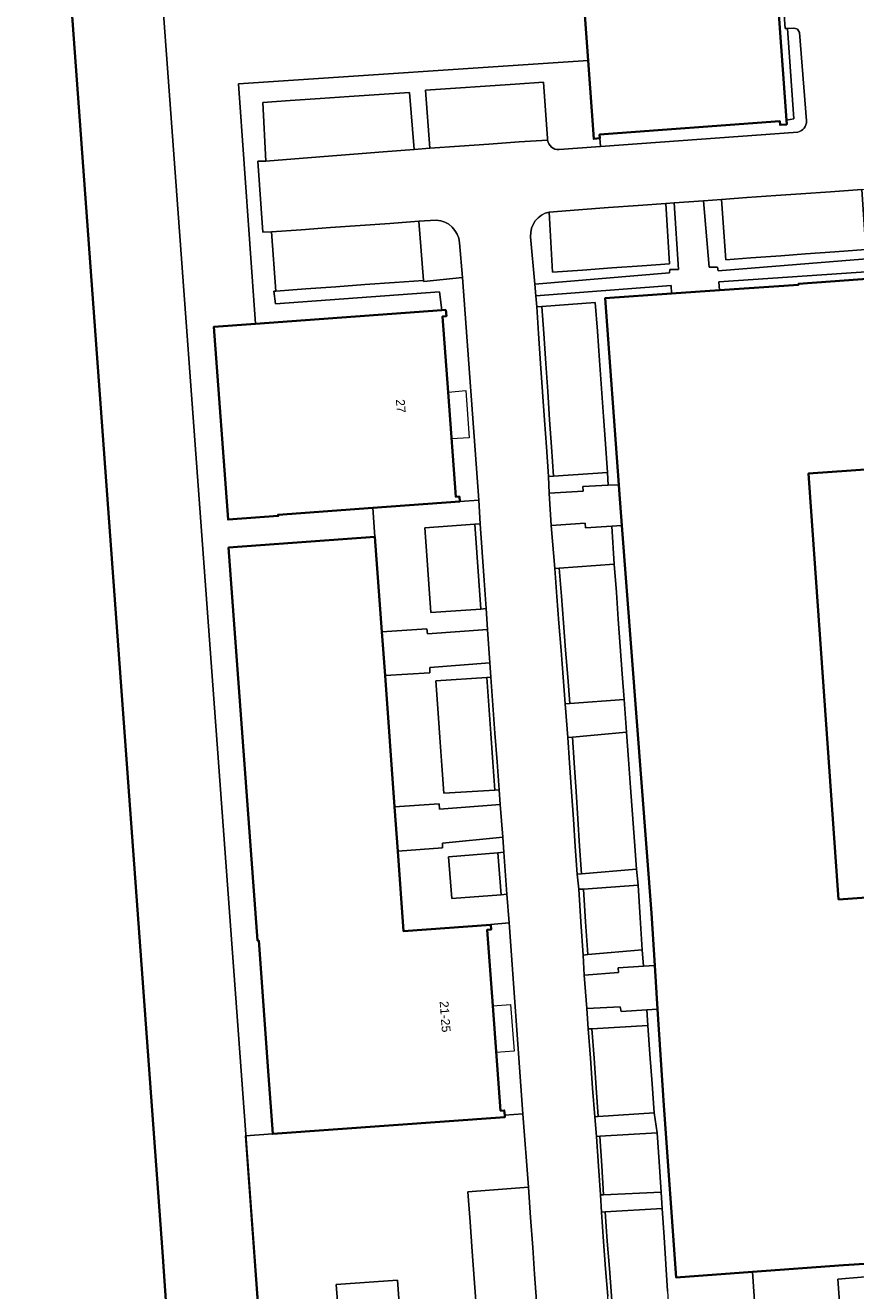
# Model space of a CAD drawing. Header units: metres. Extents: x 163628 to 167676, y 402708 to 405373.
# Tile 43 of 256: x 164447 to 164518, y 403246 to 403354. Entities that reach past the tile are written whole.
import ezdxf
from ezdxf.enums import TextEntityAlignment as Align

# ---------------------------------------------------------------- set-up
doc = ezdxf.new("R2010")
doc.units = ezdxf.units.M
for name, color, linetype, lineweight in [('X-CA190022.004-UO-BGT_Ondergrond$0$GE_208_SHDDraadraster_Lijn_GEM', 253, 'X-CA190022.004-UO-BGT_Ondergrond$0$RASTER', 9), ('X-CA190022.004-UO-BGT_Ondergrond$0$GE_314_WGDRijbaanLokaleweg_Vlak_GEM', 253, 'Continuous', 9), ('X-CA190022.004-UO-BGT_Ondergrond$0$GE_317_WGDVoetpad_Vlak_GEM', 253, 'Continuous', 9), ('X-CA190022.004-UO-BGT_Ondergrond$0$GE_320_WGDParkeervlak_Vlak_GEM', 253, 'Continuous', 9), ('X-CA190022.004-UO-BGT_Ondergrond$0$GE_322_WGDInrit_Vlak_GEM', 253, 'Continuous', 9), ('X-CA190022.004-UO-BGT_Ondergrond$0$GE_363_OWGBerm_openverharding_Vlak_GEM', 253, 'Continuous', 9), ('X-CA190022.004-UO-BGT_Ondergrond$0$GE_366_OWGBerm_groenvoorziening_Vlak_GEM', 253, 'Continuous', 9), ('X-CA190022.004-UO-BGT_Ondergrond$0$GE_367_OWGBerm_groenvoorziening_grasenk_GEM', 253, 'Continuous', 9), ('X-CA190022.004-UO-BGT_Ondergrond$0$GE_401_OTDErf_Vlak_GEM', 253, 'Continuous', 9), ('X-CA190022.004-UO-BGT_Ondergrond$0$GE_4502_GBKN_Huisnummer_Lijn_GEM', 7, 'Continuous', 9), ('X-CA190022.004-UO-BGT_Ondergrond$0$GE_601_PNDgrondvlakpand_Vlak_MV_GEM', 34, 'Continuous', 35), ('X-CA190022.004-UO-BGT_Ondergrond$0$GE_632_GBILuifel_Inrichtend_Vlak_GEM', 253, 'Continuous', 9), ('X-CA190022.004-UO-KAD_Percelen$0$B-WE-KG-GRENS_PERCEEL-GV', 150, 'Continuous', 9)]:
    doc.layers.add(name, color=color, linetype=linetype, lineweight=lineweight)
doc.styles.add('X-CA190022.004-UO-BGT_Ondergrond$0$BGT_NAR', font='arial.ttf', dxfattribs={"height": 1})
doc.linetypes.add('X-CA190022.004-UO-BGT_Ondergrond$0$RASTER', pattern='A,5,-1.5,[2,dgnlstyle-Veghel.shx,S=0.007937,R=0,X=0,Y=0],-1.5', length=8)

msp = doc.modelspace()

# ---------------------------------------------------------------- linework, layer by layer
at = {"layer": 'X-CA190022.004-UO-BGT_Ondergrond$0$GE_208_SHDDraadraster_Lijn_GEM'}
msp.add_line((164465.484, 403349.041), (164495.321, 403351.037), dxfattribs=at)
at = {"layer": 'X-CA190022.004-UO-BGT_Ondergrond$0$GE_314_WGDRijbaanLokaleweg_Vlak_GEM', "flags": 128}
for points in [[(164512.877, 403353.803), (164512.338, 403353.764), (164512.156, 403353.751), (164511.903, 403357.325), (164512.09, 403357.333), (164512.673, 403357.358)], [(164513.969, 403345.884), (164513.364, 403353.412)], [(164492.849, 403343.426), (164496.382, 403343.686), (164513.226, 403344.924)], [(164482.365, 403337.417), (164480.873, 403337.31), (164478.398, 403337.132), (164475.863, 403336.95), (164473.335, 403336.768), (164470.835, 403336.588), (164468.294, 403336.405), (164467.555, 403336.368), (164467.129, 403342.43), (164467.819, 403342.449), (164470.288, 403342.64), (164472.802, 403342.835), (164475.326, 403343.031), (164477.84, 403343.226), (164480.471, 403343.43), (164481.806, 403343.55), (164484.358, 403343.727), (164486.849, 403343.899), (164489.448, 403344.078), (164491.867, 403344.246)], [(164518.694, 403340.02), (164516.01, 403339.832), (164513.493, 403339.656), (164511.361, 403339.506), (164508.869, 403339.332), (164506.703, 403339.18), (164505.189, 403339.069), (164502.681, 403338.886), (164501.972, 403338.834), (164499.588, 403338.659), (164497.061, 403338.473), (164494.5, 403338.284), (164492.013, 403338.101)], [(164490.422, 403335.994), (164490.776, 403331.937), (164490.864, 403330.932), (164490.945, 403329.998), (164491.101, 403327.721), (164491.276, 403325.157), (164491.44, 403322.758), (164491.605, 403320.341), (164491.762, 403318.048), (164491.934, 403315.533), (164492.006, 403314.115), (164492.188, 403311.344), (164492.475, 403307.683), (164492.662, 403305.291), (164492.841, 403303.009), (164493.023, 403300.68), (164493.203, 403298.385), (164493.38, 403296.123), (164493.605, 403293.252)], [(164490.925, 403245.14), (164490.76, 403247.436), (164490.595, 403249.73), (164490.413, 403252.271), (164490.227, 403254.859), (164489.764, 403261.132), (164488.598, 403277.421), (164488.396, 403279.869), (164488.134, 403283.459), (164488.037, 403284.744), (164487.826, 403287.53), (164487.732, 403288.779), (164487.556, 403291.179), (164487.377, 403293.631), (164487.204, 403296), (164487.029, 403298.389), (164486.944, 403299.618), (164486.747, 403302.471), (164486.624, 403304.247), (164486.458, 403306.661), (164486.291, 403309.077), (164486.124, 403311.494), (164485.985, 403313.507), (164484.599, 403332.519), (164484.354, 403335.477)], [(164491.88, 403322.782), (164492.045, 403320.368), (164492.202, 403318.071), (164492.374, 403315.562), (164491.934, 403315.533), (164491.762, 403318.048), (164491.605, 403320.341), (164491.44, 403322.758), (164491.276, 403325.157), (164491.101, 403327.721), (164490.945, 403329.998), (164491.384, 403330.031), (164491.541, 403327.739), (164491.716, 403325.181), (164491.88, 403322.782)], [(164486.291, 403309.077), (164486.458, 403306.661), (164486.624, 403304.247), (164486.17, 403304.214), (164486.003, 403306.63), (164485.836, 403309.049), (164485.67, 403311.462), (164486.124, 403311.494), (164486.291, 403309.077)], [(164493.227, 403303.035), (164493.409, 403300.706), (164493.589, 403298.409), (164493.766, 403296.151), (164493.38, 403296.123), (164493.203, 403298.385), (164493.023, 403300.68), (164492.841, 403303.009), (164492.662, 403305.291), (164492.475, 403307.683), (164492.861, 403307.711), (164493.048, 403305.316), (164493.227, 403303.035)], [(164487.377, 403293.631), (164487.556, 403291.179), (164487.732, 403288.779), (164487.377, 403288.757), (164487.202, 403291.155), (164487.023, 403293.602), (164486.849, 403295.979), (164486.674, 403298.366), (164487.029, 403298.389), (164487.204, 403296), (164487.377, 403293.631)], [(164494.295, 403288.627), (164494.449, 403286.319), (164494.605, 403283.983), (164494.763, 403281.62), (164494.384, 403281.589), (164494.226, 403283.95), (164494.07, 403286.291), (164493.916, 403288.598), (164493.751, 403291.073), (164493.605, 403293.252), (164493.984, 403293.285), (164494.13, 403291.095), (164494.295, 403288.627)], [(164493.605, 403293.252), (164493.751, 403291.073), (164493.916, 403288.598), (164494.07, 403286.291), (164494.226, 403283.95), (164494.384, 403281.589), (164494.526, 403280.288), (164494.716, 403277.5), (164494.908, 403274.679), (164495.001, 403272.964), (164495.223, 403270.12), (164495.344, 403268.367), (164495.526, 403265.866), (164495.711, 403263.326), (164495.889, 403260.876), (164496.047, 403259.194), (164496.215, 403256.657), (164496.378, 403254.2), (164496.466, 403252.745), (164496.652, 403250.233), (164496.826, 403247.887), (164496.999, 403245.554)], [(164488.134, 403283.459), (164488.396, 403279.869), (164487.914, 403279.831), (164487.616, 403283.416), (164488.134, 403283.459)], [(164495.111, 403277.527), (164495.303, 403274.713), (164494.908, 403274.679), (164494.716, 403277.5), (164494.526, 403280.288), (164494.921, 403280.315), (164495.111, 403277.527)], [(164495.831, 403265.886), (164496.015, 403263.347), (164496.194, 403260.896), (164495.889, 403260.876), (164495.711, 403263.326), (164495.526, 403265.866), (164495.344, 403268.367), (164495.649, 403268.384), (164495.831, 403265.886)], [(164496.324, 403259.211), (164496.491, 403256.678), (164496.655, 403254.213), (164496.378, 403254.2), (164496.215, 403256.657), (164496.047, 403259.194), (164496.324, 403259.211)], [(164496.968, 403250.254), (164497.142, 403247.912), (164497.314, 403245.58), (164497.494, 403243.151), (164497.178, 403243.131), (164496.999, 403245.554), (164496.826, 403247.887), (164496.652, 403250.233), (164496.466, 403252.745), (164496.782, 403252.764), (164496.968, 403250.254)]]:
    msp.add_lwpolyline(points, dxfattribs=at)
at = {"layer": 'X-CA190022.004-UO-BGT_Ondergrond$0$GE_314_WGDRijbaanLokaleweg_Vlak_GEM'}
for centre, radius, start, end in [((164512.891, 403353.321), 0.482, 10.87536, 91.60444), ((164513.044, 403345.832), 0.926, 281.30792, 3.21533), ((164492.808, 403344.375), 0.95, 187.78608, 272.48809), ((164492.409, 403336.147), 1.993, 101.47143, 184.41551), ((164482.227, 403335.286), 2.136, 5.13635, 86.29269)]:
    msp.add_arc(centre, radius, start, end, dxfattribs=at)
at = {"layer": 'X-CA190022.004-UO-BGT_Ondergrond$0$GE_317_WGDVoetpad_Vlak_GEM', "flags": 128}
for points in [[(164513.226, 403344.924), (164496.382, 403343.686), (164496.333, 403344.391), (164496.306, 403344.71), (164511.698, 403345.845), (164511.72, 403345.529), (164512.292, 403345.581), (164512.266, 403345.942), (164512.892, 403346.048), (164512.338, 403353.764), (164512.877, 403353.803)], [(164513.364, 403353.412), (164513.969, 403345.884)], [(164519.885, 403333.045), (164506.499, 403332.135), (164506.547, 403331.421), (164502.459, 403331.139), (164502.407, 403331.819), (164490.864, 403330.932), (164490.776, 403331.937), (164502.288, 403332.913), (164502.294, 403333.197), (164503.039, 403333.197), (164502.681, 403338.886), (164505.189, 403339.069), (164505.662, 403333.387), (164506.37, 403333.398), (164506.432, 403333.094), (164519.803, 403334.17)], [(164484.599, 403332.519), (164485.985, 403313.507), (164484.368, 403313.39), (164484.337, 403313.815), (164484.024, 403313.799), (164483.383, 403322.735), (164482.91, 403329.194), (164483.23, 403329.218), (164483.19, 403329.757), (164482.831, 403329.731), (164482.651, 403331.281), (164468.628, 403330.255), (164468.493, 403331.345), (164468.66, 403331.355), (164471.228, 403331.541), (164473.784, 403331.726), (164476.27, 403331.906), (164478.789, 403332.088), (164481.288, 403332.269), (164481.306, 403332.17), (164484.599, 403332.519)], [(164497.988, 403314.388), (164498.22, 403311.339), (164497.352, 403311.282), (164495.108, 403311.135), (164495.082, 403311.534), (164492.188, 403311.344), (164492.006, 403314.115), (164494.902, 403314.262), (164494.882, 403314.662), (164497.052, 403314.772), (164497.957, 403314.818), (164497.988, 403314.388)], [(164486.747, 403302.471), (164486.944, 403299.618), (164481.803, 403299.235), (164481.806, 403298.755), (164477.989, 403298.526), (164477.717, 403302.256), (164481.56, 403302.536), (164481.617, 403302.1), (164486.747, 403302.471)], [(164487.826, 403287.53), (164488.037, 403284.744), (164482.898, 403284.232), (164482.887, 403283.823), (164479.082, 403283.552), (164478.806, 403287.327), (164482.619, 403287.589), (164482.648, 403287.141), (164487.826, 403287.53)], [(164488.598, 403277.421), (164489.764, 403261.132), (164488.208, 403261.021), (164488.172, 403261.415), (164487.853, 403261.386), (164487.192, 403270.357), (164486.719, 403276.836), (164487.038, 403276.859), (164487.01, 403277.251), (164487.007, 403277.29), (164488.598, 403277.421)], [(164501.019, 403273.798), (164501.256, 403270.067), (164500.339, 403270.009), (164498.144, 403269.869), (164498.071, 403270.262), (164495.223, 403270.12), (164495.001, 403272.964), (164497.92, 403273.176), (164497.903, 403273.6), (164500.044, 403273.736), (164501.019, 403273.798)]]:
    msp.add_lwpolyline(points, dxfattribs=at)
at = {"layer": 'X-CA190022.004-UO-BGT_Ondergrond$0$GE_317_WGDVoetpad_Vlak_GEM', "extrusion": (0, 0, -1)}
for centre, radius, start, end in [((-164512.891, 403353.321), 0.482, 88.39556, 169.12464), ((-164513.044, 403345.832), 0.926, 176.78467, 258.69208)]:
    msp.add_arc(centre, radius, start, end, dxfattribs=at)
at = {"layer": 'X-CA190022.004-UO-BGT_Ondergrond$0$GE_320_WGDParkeervlak_Vlak_GEM', "flags": 128}
for points in [[(164491.524, 403349.184), (164491.858, 403344.376), (164491.867, 403344.246), (164489.448, 403344.078), (164486.849, 403343.899), (164484.358, 403343.727), (164481.806, 403343.55), (164481.436, 403348.49), (164484.018, 403348.668), (164486.534, 403348.841), (164489.098, 403349.017), (164491.524, 403349.184)], [(164480.08, 403348.299), (164480.471, 403343.43), (164477.84, 403343.226), (164475.326, 403343.031), (164472.802, 403342.835), (164470.288, 403342.64), (164467.819, 403342.449), (164467.554, 403347.461), (164469.899, 403347.618), (164472.465, 403347.79), (164474.936, 403347.955), (164477.489, 403348.126), (164480.08, 403348.299)], [(164518.694, 403340.02), (164519.051, 403334.903), (164516.393, 403334.709), (164513.897, 403334.526), (164511.767, 403334.371), (164509.225, 403334.185), (164507.076, 403334.028), (164506.703, 403339.18), (164508.869, 403339.332), (164511.361, 403339.506), (164513.493, 403339.656), (164516.01, 403339.832), (164518.694, 403340.02)], [(164501.972, 403338.834), (164502.289, 403333.679), (164499.942, 403333.51), (164497.366, 403333.325), (164494.835, 403333.143), (164492.283, 403332.96), (164492.013, 403338.101), (164494.5, 403338.284), (164497.061, 403338.473), (164499.588, 403338.659), (164501.972, 403338.834)], [(164480.873, 403337.31), (164481.288, 403332.269), (164478.789, 403332.088), (164476.27, 403331.906), (164473.784, 403331.726), (164471.228, 403331.541), (164468.66, 403331.355), (164468.294, 403336.405), (164470.835, 403336.588), (164473.335, 403336.768), (164475.863, 403336.95), (164478.398, 403337.132), (164480.873, 403337.31)], [(164496.819, 403318.313), (164496.997, 403315.863), (164492.374, 403315.562), (164492.202, 403318.071), (164492.045, 403320.368), (164491.88, 403322.782), (164491.716, 403325.181), (164491.541, 403327.739), (164491.384, 403330.031), (164495.943, 403330.378), (164496.121, 403327.927), (164496.302, 403325.428), (164496.476, 403323.033), (164496.65, 403320.644), (164496.819, 403318.313)], [(164485.836, 403309.049), (164486.003, 403306.63), (164486.17, 403304.214), (164481.915, 403303.911), (164481.742, 403306.341), (164481.568, 403308.787), (164481.399, 403311.157), (164485.67, 403311.462), (164485.836, 403309.049)], [(164497.741, 403305.623), (164497.906, 403303.348), (164498.075, 403301.013), (164498.244, 403298.693), (164498.404, 403296.488), (164493.766, 403296.151), (164493.589, 403298.409), (164493.409, 403300.706), (164493.227, 403303.035), (164493.048, 403305.316), (164492.861, 403307.711), (164497.564, 403308.052), (164497.741, 403305.623)], [(164487.023, 403293.602), (164487.202, 403291.155), (164487.377, 403288.757), (164483.016, 403288.482), (164482.847, 403290.857), (164482.676, 403293.247), (164482.5, 403295.713), (164482.331, 403298.085), (164486.674, 403298.366), (164486.849, 403295.979), (164487.023, 403293.602)], [(164498.948, 403288.991), (164499.117, 403286.666), (164499.283, 403284.384), (164499.456, 403281.998), (164494.763, 403281.62), (164494.605, 403283.983), (164494.449, 403286.319), (164494.295, 403288.627), (164494.13, 403291.095), (164493.984, 403293.285), (164498.607, 403293.69), (164498.775, 403291.372), (164498.948, 403288.991)], [(164487.616, 403283.416), (164487.914, 403279.831), (164483.685, 403279.495), (164483.398, 403283.065), (164487.616, 403283.416)], [(164499.614, 403280.635), (164499.786, 403277.853), (164499.956, 403275.112), (164495.303, 403274.713), (164495.111, 403277.527), (164494.921, 403280.315), (164499.614, 403280.635)], [(164500.603, 403266.207), (164500.786, 403263.676), (164500.966, 403261.208), (164496.194, 403260.896), (164496.015, 403263.347), (164495.831, 403265.886), (164495.649, 403268.384), (164500.425, 403268.651), (164500.603, 403266.207)], [(164501.226, 403259.513), (164501.387, 403257.042), (164501.557, 403254.439), (164496.655, 403254.213), (164496.491, 403256.678), (164496.324, 403259.211), (164501.226, 403259.513)], [(164490.76, 403247.436), (164490.925, 403245.14), (164491.102, 403242.678), (164485.965, 403242.299), (164485.783, 403244.766), (164485.612, 403247.074), (164485.442, 403249.371), (164485.255, 403251.912), (164485.065, 403254.481), (164490.227, 403254.859), (164490.413, 403252.271), (164490.595, 403249.73), (164490.76, 403247.436)], [(164501.808, 403250.586), (164501.958, 403248.291), (164502.108, 403245.982), (164502.273, 403243.456), (164497.494, 403243.151), (164497.314, 403245.58), (164497.142, 403247.912), (164496.968, 403250.254), (164496.782, 403252.764), (164501.647, 403253.058), (164501.808, 403250.586)], [(164521.815, 403245.013), (164521.984, 403242.503), (164522.157, 403239.924), (164517.139, 403239.55), (164516.968, 403242.203), (164516.811, 403244.648), (164516.658, 403247.018), (164521.651, 403247.454), (164521.815, 403245.013)]]:
    msp.add_lwpolyline(points, dxfattribs=at)
at = {"layer": 'X-CA190022.004-UO-BGT_Ondergrond$0$GE_322_WGDInrit_Vlak_GEM', "flags": 128}
msp.add_lwpolyline([(164516.811, 403244.648), (164516.968, 403242.203), (164514.217, 403242.024), (164514.428, 403238.799), (164514.495, 403237.772), (164510.048, 403237.474), (164509.979, 403238.504), (164509.368, 403247.627), (164517.134, 403248.196), (164519.37, 403248.36), (164519.238, 403250.155), (164521.619, 403250.33), (164521.749, 403248.589), (164521.53, 403248.566), (164521.651, 403247.454), (164516.658, 403247.018), (164516.811, 403244.648)], dxfattribs=at)
at = {"layer": 'X-CA190022.004-UO-BGT_Ondergrond$0$GE_363_OWGBerm_openverharding_Vlak_GEM', "flags": 128}
msp.add_lwpolyline([(164488.896, 403241.278), (164489.23, 403236.084), (164489.235, 403236.007), (164483.672, 403235.621), (164472.368, 403232.903), (164469.459, 403234.533), (164468.135, 403236.033), (164467.696, 403237.131), (164467.603, 403238.133), (164470.416, 403238.247), (164470.561, 403236.48), (164472.285, 403236.636), (164471.777, 403244.923), (164473.938, 403245.119), (164473.806, 403246.567), (164479.068, 403246.918), (164479.498, 403240.644), (164488.896, 403241.278)], dxfattribs=at)
at = {"layer": 'X-CA190022.004-UO-BGT_Ondergrond$0$GE_366_OWGBerm_groenvoorziening_Vlak_GEM', "flags": 128}
for points in [[(164491.867, 403344.246), (164491.858, 403344.376), (164491.524, 403349.184), (164489.098, 403349.017), (164486.534, 403348.841), (164484.018, 403348.668), (164481.436, 403348.49), (164481.806, 403343.55), (164480.471, 403343.43), (164480.08, 403348.299), (164477.489, 403348.126), (164474.936, 403347.955), (164472.465, 403347.79), (164469.899, 403347.618), (164467.554, 403347.461), (164467.819, 403342.449), (164467.129, 403342.43), (164467.555, 403336.368), (164468.294, 403336.405), (164468.66, 403331.355), (164468.493, 403331.345), (164468.628, 403330.255), (164482.651, 403331.281), (164482.831, 403329.731), (164466.922, 403328.57), (164465.484, 403349.041), (164495.321, 403351.037)], [(164495.321, 403351.037), (164495.808, 403344.346), (164496.333, 403344.391), (164496.382, 403343.686), (164492.849, 403343.426)], [(164519.78, 403340.1), (164520.199, 403334.634), (164519.78, 403334.612), (164519.803, 403334.17), (164506.432, 403333.094), (164506.37, 403333.398), (164505.662, 403333.387), (164505.189, 403339.069), (164506.703, 403339.18), (164507.076, 403334.028), (164509.225, 403334.185), (164511.767, 403334.371), (164513.897, 403334.526), (164516.393, 403334.709), (164519.051, 403334.903), (164518.694, 403340.02), (164519.78, 403340.1)], [(164492.013, 403338.101), (164492.283, 403332.96), (164494.835, 403333.143), (164497.366, 403333.325), (164499.942, 403333.51), (164502.289, 403333.679), (164501.972, 403338.834), (164502.681, 403338.886), (164503.039, 403333.197), (164502.294, 403333.197), (164502.288, 403332.913), (164490.776, 403331.937), (164490.422, 403335.994)], [(164484.354, 403335.477), (164484.599, 403332.519), (164481.306, 403332.17), (164481.288, 403332.269), (164480.873, 403337.31), (164482.365, 403337.417)], [(164519.929, 403332.446), (164513.28, 403331.96), (164513.286, 403331.884), (164506.547, 403331.421), (164506.499, 403332.135), (164519.885, 403333.045), (164519.929, 403332.446)], [(164496.797, 403330.75), (164497.957, 403314.818), (164497.052, 403314.772), (164496.997, 403315.863), (164496.819, 403318.313), (164496.65, 403320.644), (164496.476, 403323.033), (164496.302, 403325.428), (164496.121, 403327.927), (164495.943, 403330.378), (164491.384, 403330.031), (164490.945, 403329.998), (164490.864, 403330.932), (164502.407, 403331.819), (164502.459, 403331.139), (164496.797, 403330.75)], [(164496.997, 403315.863), (164497.052, 403314.772), (164494.882, 403314.662), (164494.902, 403314.262), (164492.006, 403314.115), (164491.934, 403315.533), (164492.374, 403315.562), (164496.997, 403315.863)], [(164486.624, 403304.247), (164486.747, 403302.471), (164481.617, 403302.1), (164481.56, 403302.536), (164477.717, 403302.256), (164477.125, 403310.369), (164476.944, 403312.85), (164484.368, 403313.39), (164485.985, 403313.507), (164486.124, 403311.494), (164485.67, 403311.462), (164481.399, 403311.157), (164481.568, 403308.787), (164481.742, 403306.341), (164481.915, 403303.911), (164486.17, 403304.214), (164486.624, 403304.247)], [(164497.352, 403311.282), (164497.564, 403308.052), (164492.861, 403307.711), (164492.475, 403307.683), (164492.188, 403311.344), (164495.082, 403311.534), (164495.108, 403311.135), (164497.352, 403311.282)], [(164498.22, 403311.339), (164500.735, 403278.252), (164501.019, 403273.798), (164500.044, 403273.736), (164499.956, 403275.112), (164499.786, 403277.853), (164499.614, 403280.635), (164499.456, 403281.998), (164499.283, 403284.384), (164499.117, 403286.666), (164498.948, 403288.991), (164498.775, 403291.372), (164498.607, 403293.69), (164498.404, 403296.488), (164498.244, 403298.693), (164498.075, 403301.013), (164497.906, 403303.348), (164497.741, 403305.623), (164497.564, 403308.052), (164497.352, 403311.282), (164498.22, 403311.339)], [(164486.944, 403299.618), (164487.029, 403298.389), (164486.674, 403298.366), (164482.331, 403298.085), (164482.5, 403295.713), (164482.676, 403293.247), (164482.847, 403290.857), (164483.016, 403288.482), (164487.377, 403288.757), (164487.732, 403288.779), (164487.826, 403287.53), (164482.648, 403287.141), (164482.619, 403287.589), (164478.806, 403287.327), (164477.989, 403298.526), (164481.806, 403298.755), (164481.803, 403299.235), (164486.944, 403299.618)], [(164498.404, 403296.488), (164498.607, 403293.69), (164493.984, 403293.285), (164493.605, 403293.252), (164493.38, 403296.123), (164493.766, 403296.151), (164498.404, 403296.488)], [(164487.616, 403283.416), (164483.398, 403283.065), (164483.685, 403279.495), (164487.914, 403279.831), (164488.396, 403279.869), (164488.598, 403277.421), (164487.007, 403277.29), (164487.01, 403277.251), (164479.581, 403276.709), (164479.082, 403283.552), (164482.887, 403283.823), (164482.898, 403284.232), (164488.037, 403284.744), (164488.134, 403283.459), (164487.616, 403283.416)], [(164499.456, 403281.998), (164499.614, 403280.635), (164494.921, 403280.315), (164494.526, 403280.288), (164494.384, 403281.589), (164494.763, 403281.62), (164499.456, 403281.998)], [(164499.956, 403275.112), (164500.044, 403273.736), (164497.903, 403273.6), (164497.92, 403273.176), (164495.001, 403272.964), (164494.908, 403274.679), (164495.303, 403274.713), (164499.956, 403275.112)], [(164500.339, 403270.009), (164500.425, 403268.651), (164495.649, 403268.384), (164495.344, 403268.367), (164495.223, 403270.12), (164498.071, 403270.262), (164498.144, 403269.869), (164500.339, 403270.009)], [(164500.966, 403261.208), (164501.226, 403259.513), (164496.324, 403259.211), (164496.047, 403259.194), (164495.889, 403260.876), (164496.194, 403260.896), (164500.966, 403261.208)], [(164501.557, 403254.439), (164501.647, 403253.058), (164496.782, 403252.764), (164496.466, 403252.745), (164496.378, 403254.2), (164496.655, 403254.213), (164501.557, 403254.439)]]:
    msp.add_lwpolyline(points, dxfattribs=at)
at = {"layer": 'X-CA190022.004-UO-BGT_Ondergrond$0$GE_366_OWGBerm_groenvoorziening_Vlak_GEM', "extrusion": (0, 0, -1)}
for centre, radius, start, end in [((-164492.808, 403344.375), 0.95, 267.51191, 352.21392), ((-164492.409, 403336.147), 1.993, 355.58449, 78.52857), ((-164482.227, 403335.286), 2.136, 93.70731, 174.86365)]:
    msp.add_arc(centre, radius, start, end, dxfattribs=at)
at = {"layer": 'X-CA190022.004-UO-BGT_Ondergrond$0$GE_367_OWGBerm_groenvoorziening_grasenk_GEM', "flags": 128}
for points in [[(164502.108, 403245.982), (164501.958, 403248.291), (164501.808, 403250.586), (164501.647, 403253.058), (164501.557, 403254.439), (164501.387, 403257.042), (164501.226, 403259.513), (164500.966, 403261.208), (164500.786, 403263.676), (164500.603, 403266.207), (164500.425, 403268.651), (164500.339, 403270.009), (164501.256, 403270.067), (164501.78, 403261.84)], [(164467.552, 403238.691), (164466.082, 403259.242), (164468.41, 403259.41), (164488.224, 403260.853), (164488.208, 403261.021), (164489.764, 403261.132), (164490.227, 403254.859), (164485.065, 403254.481), (164485.255, 403251.912), (164485.442, 403249.371), (164485.612, 403247.074)], [(164501.78, 403261.84), (164502.85, 403247.15), (164509.368, 403247.627), (164509.979, 403238.504)], [(164479.498, 403240.644), (164479.068, 403246.918), (164473.806, 403246.567), (164473.938, 403245.119)], [(164485.612, 403247.074), (164485.783, 403244.766)]]:
    msp.add_lwpolyline(points, dxfattribs=at)
at = {"layer": 'X-CA190022.004-UO-BGT_Ondergrond$0$GE_401_OTDErf_Vlak_GEM', "flags": 128}
for points in [[(164511.903, 403357.325), (164512.156, 403353.751), (164512.338, 403353.764), (164512.892, 403346.048), (164512.266, 403345.942), (164509.5, 403384.09)], [(164493.37, 403377.864), (164495.321, 403351.037), (164465.484, 403349.041), (164466.922, 403328.57), (164463.383, 403328.312), (164464.585, 403311.841), (164468.873, 403312.154), (164468.865, 403312.263), (164476.944, 403312.85), (164477.125, 403310.369), (164464.638, 403309.458), (164467.105, 403275.919), (164467.206, 403275.916), (164468.05, 403264.4), (164468.41, 403259.41), (164466.082, 403259.242), (164467.552, 403238.691)], [(164459.34, 403244.36), (164458.98, 403249.35), (164451.064, 403357.976), (164450.697, 403362.962), (164410.791, 403360.027), (164331.744, 403321.501), (164292.812, 403296.784), (164225.762, 403249.94), (164227.415, 403227.365)], [(164536.033, 403310.998), (164538.161, 403280.949), (164516.713, 403279.433), (164514.139, 403315.773), (164535.587, 403317.289), (164551.76, 403318.21), (164554.662, 403318.424), (164554.716, 403317.672), (164534.927, 403316.256), (164534.927, 403315.363), (164551.898, 403316.624), (164552.096, 403313.661), (164535.225, 403312.42), (164535.324, 403311.626), (164552.754, 403312.916), (164552.598, 403312.082), (164551.852, 403312.009), (164551.862, 403311.9), (164536.033, 403310.998)]]:
    msp.add_lwpolyline(points, dxfattribs=at)
at = {"layer": 'X-CA190022.004-UO-BGT_Ondergrond$0$GE_601_PNDgrondvlakpand_Vlak_MV_GEM', "flags": 128}
for points in [[(164509.5, 403384.09), (164512.266, 403345.942), (164512.292, 403345.581), (164511.72, 403345.529), (164511.698, 403345.845), (164496.306, 403344.71), (164496.333, 403344.391), (164495.808, 403344.346), (164495.321, 403351.037), (164493.37, 403377.864), (164492.996, 403382.85), (164509.5, 403384.09)], [(164451.064, 403357.976), (164458.98, 403249.35), (164459.34, 403244.36), (164453.748, 403243.95), (164453.34, 403243.92), (164337.868, 403235.458), (164335.639, 403265.866), (164304.86, 403263.604), (164305.46, 403255.426), (164303.66, 403253.318), (164305.028, 403234.668), (164297.717, 403234.125), (164297.797, 403232.527), (164272.587, 403230.678), (164261.787, 403229.886), (164227.415, 403227.365), (164225.762, 403249.94), (164292.812, 403296.784), (164331.744, 403321.501), (164410.791, 403360.027), (164450.697, 403362.962), (164451.064, 403357.976)], [(164519.37, 403248.36), (164517.134, 403248.196), (164509.368, 403247.627), (164502.85, 403247.15), (164501.78, 403261.84), (164501.256, 403270.067), (164501.019, 403273.798), (164500.735, 403278.252), (164498.22, 403311.339), (164497.988, 403314.388), (164497.957, 403314.818), (164496.797, 403330.75), (164502.459, 403331.139), (164506.547, 403331.421), (164513.286, 403331.884), (164513.28, 403331.96), (164519.929, 403332.446)], [(164483.19, 403329.757), (164483.23, 403329.218), (164482.91, 403329.194), (164483.383, 403322.735), (164484.024, 403313.799), (164484.337, 403313.815), (164484.368, 403313.39), (164476.944, 403312.85), (164468.865, 403312.263), (164468.873, 403312.154), (164464.585, 403311.841), (164463.383, 403328.312), (164466.922, 403328.57), (164482.831, 403329.731), (164483.19, 403329.757)], [(164535.587, 403317.289), (164514.139, 403315.773), (164516.713, 403279.433), (164538.161, 403280.949)], [(164478.806, 403287.327), (164479.082, 403283.552), (164479.581, 403276.709), (164487.01, 403277.251), (164487.038, 403276.859), (164486.719, 403276.836), (164487.192, 403270.357), (164487.853, 403261.386), (164488.172, 403261.415), (164488.208, 403261.021), (164488.224, 403260.853), (164468.41, 403259.41), (164468.05, 403264.4), (164467.206, 403275.916), (164467.105, 403275.919), (164464.638, 403309.458), (164477.125, 403310.369), (164477.717, 403302.256), (164477.989, 403298.526), (164478.806, 403287.327)]]:
    msp.add_lwpolyline(points, dxfattribs=at)
at = {"layer": 'X-CA190022.004-UO-BGT_Ondergrond$0$GE_632_GBILuifel_Inrichtend_Vlak_GEM', "flags": 128}
for points in [[(164483.383, 403322.735), (164484.896, 403322.863), (164485.179, 403318.824), (164483.67, 403318.739), (164483.383, 403322.735)], [(164487.192, 403270.357), (164488.705, 403270.465), (164489.006, 403266.463), (164487.487, 403266.35), (164487.192, 403270.357)]]:
    msp.add_lwpolyline(points, dxfattribs=at)
at = {"layer": 'X-CA190022.004-UO-KAD_Percelen$0$B-WE-KG-GRENS_PERCEEL-GV', "flags": 128}
msp.add_lwpolyline([(164467.899, 403234.987), (164456.621, 403388.359), (164455.852, 403398.81), (164455.428, 403404.573), (164439.548, 403397.62), (164439.743, 403395.067), (164420.417, 403385.713), (164397.764, 403374.75), (164371.136, 403361.559), (164358.377, 403354.762), (164345.274, 403347.596), (164327.091, 403336.771), (164317.093, 403330.96), (164302.186, 403321.636), (164284.985, 403310.301), (164267.784, 403298.445), (164251.857, 403287.067), (164235.818, 403275.048), (164214.13, 403258.511), (164217.745, 403216.986), (164299.737, 403222.886)], close=True, dxfattribs=at)
msp.add_lwpolyline([(164456.621, 403388.359), (164467.899, 403234.987)], dxfattribs=at)

# ---------------------------------------------------------------- texts
at = {"layer": 'X-CA190022.004-UO-BGT_Ondergrond$0$GE_4502_GBKN_Huisnummer_Lijn_GEM', "style": 'X-CA190022.004-UO-BGT_Ondergrond$0$BGT_NAR'}
for s, p in [('27', (164479.335, 403321.539)), ('21-25', (164483.125, 403269.418))]:
    msp.add_text(s, height=0.75, rotation=274.2, dxfattribs=at).set_placement(p, align=Align.MIDDLE_CENTER)

doc.saveas('drawing.dxf')
